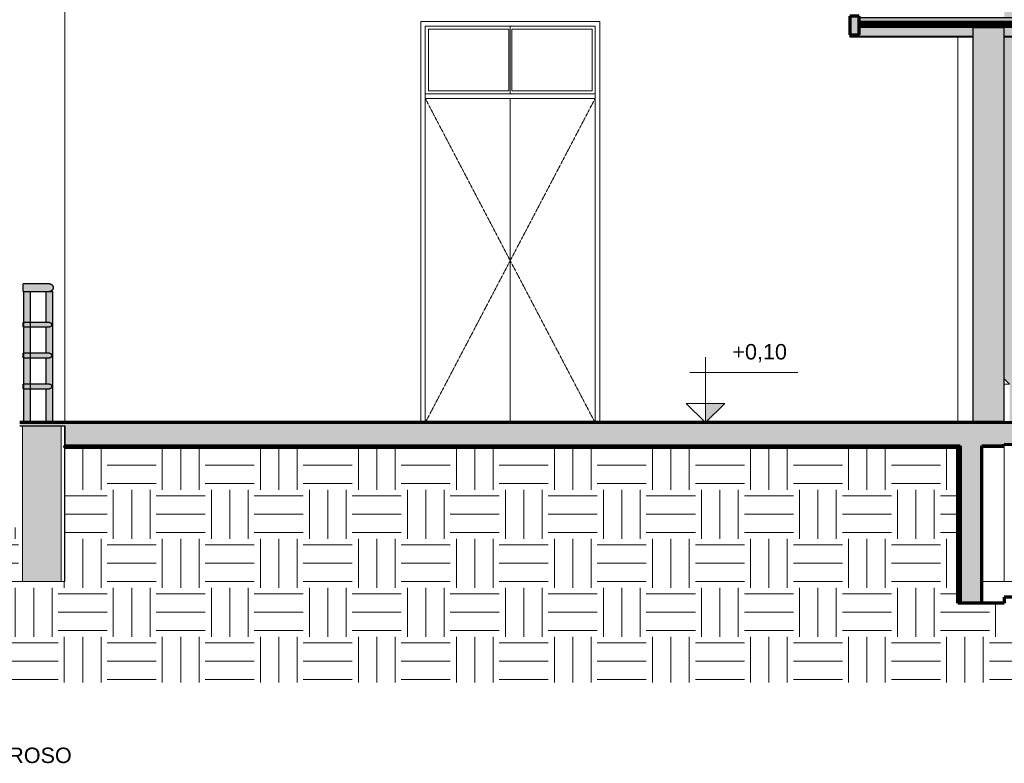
# Model space of a CAD drawing. Header units: millimetres. Extents: x -4967 to 47670, y -1932 to 8822.
# Tile 10 of 14: x 24518 to 30896, y -1177 to 3641. Entities that reach past the tile are written whole.
import ezdxf

# ---------------------------------------------------------------- set-up
doc = ezdxf.new("R2010")
doc.units = ezdxf.units.MM
doc.linetypes.add('_Tracejado pequeno', pattern=[2.25, 1.5, -0.75])
for name, color, linetype, lineweight in [('A-DOOR', 31, 'Continuous', 18), ('A-DOOR-HDLN', 31, '_Tracejado pequeno', 18), ('A-FLOR', 192, 'Continuous', 25), ('A-FLOR-HRAL', 11, 'Continuous', 25), ('A-FLOR-PATT', 8, 'Continuous', 25), ('A-GENM', 13, 'Continuous', 18), ('A-GLAZ-CURT', 52, 'Continuous', 25), ('A-GLAZ-CWMG', 51, 'Continuous', 18), ('A-WALL', 113, 'Continuous', 18), ('A-WALL-PATT', 111, 'Continuous', 70), ('G-ANNO-DIMS', 111, 'Continuous', 9), ('G-ANNO-TEXT', 231, 'Continuous', 9), ('S-COLS', 52, 'Continuous', 25)]:
    doc.layers.add(name, color=color, linetype=linetype, lineweight=lineweight)
doc.styles.add('Arial_3', font='arial.ttf', dxfattribs={"height": 100})
pattern_1 = [(0, (11749.48, 0), (317.5, 317.5), [317.5, -317.5]), (0, (11749.48, 119.06), (317.5, 317.5), [317.5, -317.5]), (0, (11749.48, 238.12), (317.5, 317.5), [317.5, -317.5]), (90, (11789.16, 277.8), (-317.5, 317.5), [317.5, -317.5]), (90, (11908.23, 277.8), (-317.5, 317.5), [317.5, -317.5]), (90, (12027.3, 277.8), (-317.5, 317.5), [317.5, -317.5])]

# ---------------------------------------------------------------- blocks, each defined once
blk = doc.blocks.new('porta dupla - P05 - 1_16 x 2_60 m-4336724-ELEVAÇÃO 6 - MANTER _ CONSTRUIR')
at = {"layer": 'A-DOOR'}
for p, q in [((15396.1, 1030), (15396.1, 3600)), ((15396.1, 3600), (16496.1, 3600)), ((15416.1, 3580), (15416.1, 3180)), ((15936.1, 3580), (15416.1, 3580)), ((15936.1, 3180), (15936.1, 3580)), ((15946.1, 3600), (15946.1, 3160)), ((15946.1, 3600), (15946.1, 3160)), ((16476.1, 3580), (15956.1, 3580)), ((15956.1, 3580), (15956.1, 3180)), ((16476.1, 3180), (16476.1, 3580)), ((16496.1, 3600), (16496.1, 1030)), ((16496.1, 3160), (15396.1, 3160)), ((15396.1, 3130), (16496.1, 3130)), ((15936.1, 3180), (15416.1, 3180)), ((15946.1, 3130), (15946.1, 1030)), ((15946.1, 3130), (15946.1, 1030)), ((16476.1, 3180), (15956.1, 3180))]:
    blk.add_line(p, q, dxfattribs=at)
at = {"layer": 'A-DOOR-HDLN'}
for p, q in [((15396.1, 3130), (16496.1, 3130)), ((15396.1, 3130), (15946.1, 2080)), ((16496.1, 3130), (15946.1, 2080)), ((15946.1, 2080), (15396.1, 1030)), ((15946.1, 2080), (16496.1, 1030))]:
    blk.add_line(p, q, dxfattribs=at)
blk = doc.blocks.new('Railing - 4 cm-3948223-ELEVAÇÃO 6 - MANTER _ CONSTRUIR')
at = {"layer": 'A-FLOR-HRAL'}
for points in [[(12805.8, 1030), (12815.8, 1030), (12815.8, 1880), (12795.8, 1880), (12795.8, 1680), (12797.1, 1679), (12802.1, 1670.9), (12803, 1668.9), (12803.5, 1665), (12802.1, 1659.1), (12801.2, 1657.1), (12795.8, 1650), (12795.8, 1480), (12797.1, 1479), (12802.1, 1470.9), (12803, 1468.9), (12803.5, 1465), (12802.1, 1459.1), (12800.3, 1456), (12795.8, 1450), (12796.2, 1279.8), (12797.1, 1279), (12802.1, 1270.9), (12803.2, 1267.4), (12803.5, 1264.9), (12802.1, 1259.1), (12801.5, 1257.5), (12795.8, 1250), (12795.8, 1030), (12802.1, 1030)], [(12815.8, 1030), (12835.8, 1030), (12835.8, 1250), (12834.5, 1251), (12829.5, 1259.1), (12828.6, 1261.1), (12828.1, 1265), (12829.5, 1270.9), (12830.5, 1273), (12835.8, 1280), (12835.8, 1450), (12834.5, 1451), (12829.5, 1459.1), (12828.6, 1461.1), (12828.1, 1465), (12829.5, 1470.9), (12831.4, 1474.1), (12835.8, 1480), (12835.4, 1650.2), (12834.5, 1651), (12829.5, 1659.1), (12828.5, 1662), (12828.1, 1665), (12829.5, 1670.9), (12830.1, 1672.5), (12835.8, 1680), (12835.8, 1880), (12815.8, 1880), (12815.8, 1079.3)]]:
    blk.add_hatch(color=9, dxfattribs=at).paths.add_polyline_path(points, flags=0)
at = {"layer": 'A-FLOR-HRAL', "color": 5}
for p, q in [((12795.8, 1030), (12795.8, 1880)), ((12795.8, 1880), (12815.8, 1880)), ((12815.8, 1880), (12835.8, 1880)), ((12835.8, 1880), (12835.8, 1030))]:
    blk.add_line(p, q, dxfattribs=at)
blk = doc.blocks.new('Railing - 4 cm-V10-ELEVAÇÃO 6 - MANTER _ CONSTRUIR')
at = {"layer": 'A-FLOR-HRAL'}
blk.add_hatch(color=9, dxfattribs=at).paths.add_polyline_path([(12960.8, 1030), (12980.8, 1030), (12980.8, 1880), (12940.8, 1880), (12940.8, 1680), (12964.7, 1679.5), (12969.6, 1677), (12971.4, 1675.6), (12974.5, 1670.9), (12975.3, 1668.9), (12975.8, 1665), (12974.5, 1659.1), (12973.5, 1657.1), (12970.8, 1653.9), (12968.3, 1652), (12964.5, 1650.5), (12956.7, 1650), (12940.8, 1650), (12940.8, 1480), (12964.7, 1479.5), (12968.4, 1477.9), (12972.7, 1473.9), (12974.5, 1470.9), (12975.3, 1468.9), (12975.8, 1465), (12974.5, 1459.1), (12972.6, 1456), (12970.8, 1453.9), (12968.3, 1452), (12963.3, 1450.3), (12958.3, 1450), (12940.8, 1450), (12941.2, 1280), (12964.7, 1279.5), (12968.3, 1278), (12971.9, 1275), (12974.5, 1270.9), (12975.5, 1267.4), (12975.8, 1264.9), (12974.5, 1259.1), (12973.8, 1257.5), (12970.8, 1253.9), (12967.1, 1251.5), (12964.7, 1250.5), (12957.1, 1250), (12940.8, 1250), (12940.8, 1030), (12955.8, 1030)], flags=0)
at = {"layer": 'A-FLOR-HRAL', "color": 5}
for p, q in [((12940.8, 1679.9), (12940.8, 1880)), ((12960.8, 1880), (12980.8, 1880)), ((12980.8, 1880), (12980.8, 1030)), ((12940.8, 1479.9), (12940.8, 1650.1)), ((12940.8, 1279.9), (12940.8, 1450.1)), ((12940.8, 1030), (12940.8, 1250.1))]:
    blk.add_line(p, q, dxfattribs=at)
blk = doc.blocks.new('Railing - Railing-2916387-ELEVAÇÃO 6 - MANTER _ CONSTRUIR')
at = {"layer": 'A-FLOR-HRAL'}
for points in [[(12790.8, 1905), (12985.8, 1905), (12985, 1911.5), (12982.5, 1917.5), (12978.5, 1922.7), (12973.3, 1926.7), (12967.3, 1929.1), (12960.8, 1930), (12790.8, 1930), (12790.8, 1911.5)], [(12815.8, 1880), (12960.8, 1880), (12967.3, 1880.9), (12973.5, 1883.5), (12978.5, 1887.3), (12982.5, 1892.5), (12985, 1898.5), (12985.8, 1905), (12790.8, 1905), (12790.8, 1880), (12810.8, 1880)]]:
    blk.add_hatch(color=9, dxfattribs=at).paths.add_polyline_path(points, flags=0)
h = blk.add_hatch(color=9, dxfattribs=at)
h.paths.add_polyline_path([(12790.8, 1665), (12803.4, 1665.3), (12802.9, 1669.1), (12801.3, 1672.7), (12795.8, 1680), (12790.8, 1679.5), (12790.8, 1668.9)], flags=0)
h.paths.add_polyline_path([(12956.7, 1665), (12975.8, 1665), (12975.3, 1668.9), (12973.8, 1672.5), (12971.4, 1675.6), (12968.3, 1678), (12964.7, 1679.5), (12956.7, 1680), (12834.8, 1679.5), (12828.9, 1669.6), (12828.6, 1668.9), (12828.1, 1665), (12907.2, 1665)], flags=0)
h = blk.add_hatch(color=9, dxfattribs=at)
h.paths.add_polyline_path([(12956.7, 1650), (12964.7, 1650.5), (12968.3, 1652), (12971.4, 1654.4), (12973.8, 1657.5), (12975.3, 1661.1), (12975.8, 1665), (12828.1, 1665), (12828.9, 1660.4), (12830.7, 1656.8), (12835.8, 1650), (12907.2, 1650)], flags=0)
h.paths.add_polyline_path([(12795.8, 1650), (12796.8, 1650.5), (12802.9, 1660.9), (12803, 1661.1), (12803.5, 1665), (12790.8, 1665), (12790.8, 1650)], flags=0)
h = blk.add_hatch(color=9, dxfattribs=at)
h.paths.add_polyline_path([(12790.8, 1465), (12803.4, 1465.3), (12802.9, 1469.1), (12801.3, 1472.7), (12795.8, 1480), (12790.8, 1479.5), (12790.8, 1468.9)], flags=0)
h.paths.add_polyline_path([(12956.7, 1465), (12975.8, 1465), (12975.3, 1468.9), (12973.8, 1472.5), (12971.4, 1475.6), (12968.3, 1478), (12964.7, 1479.5), (12956.7, 1480), (12834.8, 1479.5), (12828.9, 1469.6), (12828.6, 1468.9), (12828.1, 1465), (12907.2, 1465)], flags=0)
h = blk.add_hatch(color=9, dxfattribs=at)
h.paths.add_polyline_path([(12790.8, 1450), (12796.8, 1450.5), (12802.9, 1460.9), (12803, 1461.1), (12803.5, 1465), (12790.8, 1465), (12790.8, 1450.4)], flags=0)
h.paths.add_polyline_path([(12960.8, 1450), (12964.7, 1450.5), (12968.3, 1452), (12971.4, 1454.4), (12973.8, 1457.5), (12975.3, 1461.1), (12975.8, 1465), (12828.1, 1465), (12828.9, 1460.4), (12830.7, 1456.8), (12835.8, 1450), (12907.2, 1450)], flags=0)
h = blk.add_hatch(color=9, dxfattribs=at)
h.paths.add_polyline_path([(12828.1, 1265), (12975.8, 1265), (12975.3, 1268.9), (12973.8, 1272.5), (12971.4, 1275.6), (12968.3, 1278), (12964.7, 1279.5), (12960.8, 1280), (12834.8, 1279.5), (12828.9, 1269.6), (12828.6, 1268.9), (12828.2, 1265.8)], flags=0)
h.paths.add_polyline_path([(12790.8, 1265), (12803.4, 1265.3), (12802.9, 1269.1), (12801.3, 1272.7), (12795.8, 1280), (12790.8, 1279.5), (12790.8, 1268.9)], flags=0)
h = blk.add_hatch(color=9, dxfattribs=at)
h.paths.add_polyline_path([(12790.8, 1250), (12796.8, 1250.5), (12802.9, 1260.9), (12803, 1261.1), (12803.5, 1265), (12790.8, 1264.9), (12790.8, 1250.5)], flags=0)
h.paths.add_polyline_path([(12907.2, 1250), (12964.7, 1250.5), (12968.3, 1252), (12971.4, 1254.4), (12973.8, 1257.5), (12975.3, 1261.1), (12975.8, 1265), (12828.1, 1265), (12828.9, 1260.4), (12830.7, 1256.8), (12835.8, 1250)], flags=0)
at = {"layer": 'A-FLOR-HRAL', "color": 5}
for p, q in [((12960.8, 1930), (12790.8, 1930)), ((12790.8, 1905), (12790.8, 1930)), ((12790.8, 1880), (12790.8, 1905)), ((12790.8, 1880), (12960.8, 1880)), ((12814, 1680), (12790.8, 1680)), ((12790.8, 1665), (12790.8, 1680)), ((12790.8, 1650), (12790.8, 1665)), ((12960.8, 1680), (12817.6, 1680)), ((12790.8, 1650), (12814, 1650)), ((12817.6, 1650), (12960.8, 1650)), ((12814, 1480), (12790.8, 1480)), ((12790.8, 1465), (12790.8, 1480)), ((12960.8, 1480), (12817.6, 1480)), ((12790.8, 1450), (12790.8, 1465)), ((12790.8, 1450), (12814, 1450)), ((12817.6, 1450), (12960.8, 1450)), ((12814, 1280), (12790.8, 1280)), ((12790.8, 1265), (12790.8, 1280)), ((12960.8, 1280), (12817.6, 1280)), ((12790.8, 1250), (12790.8, 1265)), ((12790.8, 1250), (12814, 1250)), ((12817.6, 1250), (12960.8, 1250))]:
    blk.add_line(p, q, dxfattribs=at)
for points, knots in [([(12960.8, 1930), (12961.3, 1930), (12962.4, 1930), (12964.1, 1929.8), (12965.7, 1929.5), (12967.3, 1929.2), (12968.8, 1928.7), (12970.4, 1928.1), (12971.9, 1927.4), (12973.3, 1926.7), (12974.7, 1925.8), (12976.5, 1924.5), (12978.1, 1923.1), (12979.6, 1921.5), (12981, 1919.8), (12982.5, 1917.5), (12984, 1914.6), (12985.4, 1910.5), (12985.8, 1907.2), (12985.8, 1905)], [0.5, 0.5, 0.5, 0.5, 0.5208333, 0.5416667, 0.5625, 0.5833333, 0.6041667, 0.625, 0.6458333, 0.6666667, 0.6875, 0.7083333, 0.75, 0.7708333, 0.7916667, 0.8333333, 0.875, 0.9166667, 1, 1, 1, 1]), ([(12985.8, 1905), (12985.8, 1902.8), (12985.4, 1899.5), (12984, 1895.4), (12982.5, 1892.5), (12981, 1890.2), (12979.6, 1888.5), (12978.1, 1886.9), (12976.1, 1885.1), (12973.8, 1883.6), (12971.9, 1882.6), (12970.4, 1881.9), (12968.8, 1881.3), (12967.3, 1880.8), (12965.7, 1880.5), (12964.1, 1880.2), (12962.4, 1880), (12961.3, 1880), (12960.8, 1880)], [0, 0, 0, 0, 0.0833333, 0.125, 0.1666667, 0.2083333, 0.2291667, 0.25, 0.2916667, 0.3333333, 0.3541667, 0.375, 0.3958333, 0.4166667, 0.4375, 0.4583333, 0.4791667, 0.5, 0.5, 0.5, 0.5]), ([(12960.8, 1680), (12961.1, 1680), (12961.8, 1680), (12962.8, 1679.9), (12963.7, 1679.7), (12964.7, 1679.5), (12965.6, 1679.2), (12966.5, 1678.9), (12967.4, 1678.5), (12968.3, 1678), (12969.1, 1677.5), (12970.2, 1676.7), (12971.2, 1675.9), (12972.1, 1674.9), (12972.9, 1673.9), (12973.8, 1672.5), (12974.7, 1670.8), (12975.5, 1668.3), (12975.8, 1666.3), (12975.8, 1665)], [0.5, 0.5, 0.5, 0.5, 0.5208333, 0.5416667, 0.5625, 0.5833333, 0.6041667, 0.625, 0.6458333, 0.6666667, 0.6875, 0.7083333, 0.75, 0.7708333, 0.7916667, 0.8333333, 0.875, 0.9166667, 1, 1, 1, 1]), ([(12975.8, 1665), (12975.8, 1663.7), (12975.5, 1661.7), (12974.7, 1659.2), (12973.8, 1657.5), (12972.9, 1656.1), (12972.1, 1655.1), (12971.2, 1654.1), (12970, 1653.1), (12968.6, 1652.2), (12967.4, 1651.5), (12966.5, 1651.1), (12965.6, 1650.8), (12964.7, 1650.5), (12963.7, 1650.3), (12962.8, 1650.1), (12961.8, 1650), (12961.1, 1650), (12960.8, 1650)], [0, 0, 0, 0, 0.0833333, 0.125, 0.1666667, 0.2083333, 0.2291667, 0.25, 0.2916667, 0.3333333, 0.3541667, 0.375, 0.3958333, 0.4166667, 0.4375, 0.4583333, 0.4791667, 0.5, 0.5, 0.5, 0.5]), ([(12960.8, 1480), (12961.1, 1480), (12961.8, 1480), (12962.8, 1479.9), (12963.7, 1479.7), (12964.7, 1479.5), (12965.6, 1479.2), (12966.5, 1478.9), (12967.4, 1478.5), (12968.3, 1478), (12969.1, 1477.5), (12970.2, 1476.7), (12971.2, 1475.9), (12972.1, 1474.9), (12972.9, 1473.9), (12973.8, 1472.5), (12974.7, 1470.8), (12975.5, 1468.3), (12975.8, 1466.3), (12975.8, 1465)], [0.5, 0.5, 0.5, 0.5, 0.5208333, 0.5416667, 0.5625, 0.5833333, 0.6041667, 0.625, 0.6458333, 0.6666667, 0.6875, 0.7083333, 0.75, 0.7708333, 0.7916667, 0.8333333, 0.875, 0.9166667, 1, 1, 1, 1]), ([(12975.8, 1465), (12975.8, 1463.7), (12975.5, 1461.7), (12974.7, 1459.2), (12973.8, 1457.5), (12972.9, 1456.1), (12972.1, 1455.1), (12971.2, 1454.1), (12970, 1453.1), (12968.6, 1452.2), (12967.4, 1451.5), (12966.5, 1451.1), (12965.6, 1450.8), (12964.7, 1450.5), (12963.7, 1450.3), (12962.8, 1450.1), (12961.8, 1450), (12961.1, 1450), (12960.8, 1450)], [0, 0, 0, 0, 0.0833333, 0.125, 0.1666667, 0.2083333, 0.2291667, 0.25, 0.2916667, 0.3333333, 0.3541667, 0.375, 0.3958333, 0.4166667, 0.4375, 0.4583333, 0.4791667, 0.5, 0.5, 0.5, 0.5]), ([(12960.8, 1280), (12961.1, 1280), (12961.8, 1280), (12962.8, 1279.9), (12963.7, 1279.7), (12964.7, 1279.5), (12965.6, 1279.2), (12966.5, 1278.9), (12967.4, 1278.5), (12968.3, 1278), (12969.1, 1277.5), (12970.2, 1276.7), (12971.2, 1275.9), (12972.1, 1274.9), (12972.9, 1273.9), (12973.8, 1272.5), (12974.7, 1270.8), (12975.5, 1268.3), (12975.8, 1266.3), (12975.8, 1265)], [0.5, 0.5, 0.5, 0.5, 0.5208333, 0.5416667, 0.5625, 0.5833333, 0.6041667, 0.625, 0.6458333, 0.6666667, 0.6875, 0.7083333, 0.75, 0.7708333, 0.7916667, 0.8333333, 0.875, 0.9166667, 1, 1, 1, 1]), ([(12975.8, 1265), (12975.8, 1263.7), (12975.5, 1261.7), (12974.7, 1259.2), (12973.8, 1257.5), (12972.9, 1256.1), (12972.1, 1255.1), (12971.2, 1254.1), (12970, 1253.1), (12968.6, 1252.2), (12967.4, 1251.5), (12966.5, 1251.1), (12965.6, 1250.8), (12964.7, 1250.5), (12963.7, 1250.3), (12962.8, 1250.1), (12961.8, 1250), (12961.1, 1250), (12960.8, 1250)], [0, 0, 0, 0, 0.0833333, 0.125, 0.1666667, 0.2083333, 0.2291667, 0.25, 0.2916667, 0.3333333, 0.3541667, 0.375, 0.3958333, 0.4166667, 0.4375, 0.4583333, 0.4791667, 0.5, 0.5, 0.5, 0.5])]:
    blk.add_open_spline(points, degree=3, knots=knots, dxfattribs=at)
for name in ['Railing - 4 cm-3948223-ELEVAÇÃO 6 - MANTER _ CONSTRUIR', 'Railing - 4 cm-V10-ELEVAÇÃO 6 - MANTER _ CONSTRUIR']:
    blk.add_blockref(name, (0, 0))
blk = doc.blocks.new('Rectangular Mullion - 6x12 cm metal-4024687-ELEVAÇÃO 6 - MANTER _ CONSTRUIR')
at = {"layer": 'A-GLAZ-CWMG', "lineweight": 25}
h = blk.add_hatch(color=9, dxfattribs=at)
h.paths.add_polyline_path([(18206.1, 3532.6), (18945.8, 3532.6), (18945.8, 3591), (19145.8, 3591), (19145.8, 3532.6), (20166.1, 3532.6), (20166.1, 3567.6), (20156.1, 3567.6), (20156.1, 3592.6), (18206.1, 3592.6), (18206.1, 3543.6)], flags=0)
h.paths.add_polyline_path([(18854.8, 3623.7), (20156.1, 3623.7), (20156.1, 3628.7), (20166.1, 3628.7), (20166.1, 3652.5), (18206.1, 3652.5), (18206.1, 3623.7)], flags=0)
h = blk.add_hatch(color=9, dxfattribs=at)
h.paths.add_polyline_path([(19145.8, 3530.2), (20166.1, 3530.2), (20166.1, 3532.6), (19145.8, 3532.6)], flags=0)
h.paths.add_polyline_path([(18854.8, 3530.2), (18945.8, 3530.2), (18945.8, 3532.6), (18146.1, 3532.6), (18146.1, 3530.2)], flags=0)
at = {"layer": 'A-GLAZ-CWMG', "color": 5, "lineweight": 25}
for p, q in [((20166.1, 3652.5), (18206.1, 3652.5)), ((18146.1, 3530.2), (18146.1, 3532.6)), ((18945.8, 3532.6), (18146.1, 3532.6)), ((18146.1, 3530.2), (18945.8, 3530.2)), ((20166.1, 3532.6), (19145.8, 3532.6)), ((19145.8, 3530.2), (20166.1, 3530.2))]:
    blk.add_line(p, q, dxfattribs=at)
blk = doc.blocks.new('System Panel - Vidro 2cm escuro2-4253585-ELEVAÇÃO 6 - MANTER _ CONSTRUIR')
at = {"layer": 'A-GLAZ-CURT'}
for color, points in [(173, [(30005.8, 3603.7), (30005.8, 3623.7), (28055.9, 3623.7), (28055.9, 3603.7), (29957, 3603.7)]), (9, [(28055.9, 3592.6), (30005.8, 3592.6), (30005.8, 3603.7), (28055.9, 3603.7)])]:
    blk.add_hatch(color=color, dxfattribs=at).paths.add_polyline_path(points, flags=0)
at = {"layer": 'A-GLAZ-CURT', "color": 7, "lineweight": 70}
for p, q in [((30005.8, 3623.7), (28055.9, 3623.7)), ((28055.9, 3623.7), (28055.9, 3603.7)), ((28055.9, 3603.7), (30005.8, 3603.7)), ((30005.8, 3603.7), (30005.8, 3623.7))]:
    blk.add_line(p, q, dxfattribs=at)
at = {"layer": 'A-GLAZ-CURT', "color": 5}
blk.add_line((28055.9, 3592.6), (30005.8, 3592.6), dxfattribs=at)
blk = doc.blocks.new('Rectangular Mullion - 6x12 cm metal-4019211-ELEVAÇÃO 6 - MANTER _ CONSTRUIR')
at = {"layer": 'A-GLAZ-CWMG', "lineweight": 25}
for color, points in [(173, [(18206.1, 3543.6), (18206.1, 3663.7), (18146.1, 3663.7), (18146.1, 3543.6)]), (9, [(18146.1, 3532.6), (18206.1, 3532.6), (18206.1, 3543.6), (18146.1, 3543.6)])]:
    blk.add_hatch(color=color, dxfattribs=at).paths.add_polyline_path(points, flags=0)
at = {"layer": 'A-GLAZ-CWMG', "color": 7, "lineweight": 70}
for p, q in [((18206.1, 3663.7), (18146.1, 3663.7)), ((18146.1, 3663.7), (18146.1, 3543.6)), ((18206.1, 3543.6), (18206.1, 3663.7)), ((18146.1, 3543.6), (18206.1, 3543.6))]:
    blk.add_line(p, q, dxfattribs=at)
at = {"layer": 'A-GLAZ-CWMG', "color": 5, "lineweight": 25}
for p, q in [((18146.1, 3543.6), (18146.1, 3532.6)), ((18206.1, 3532.6), (18146.1, 3532.6)), ((18206.1, 3532.6), (18206.1, 3543.6))]:
    blk.add_line(p, q, dxfattribs=at)
blk = doc.blocks.new('Generic Models 1 - Generic Models 24-4258923-ELEVAÇÃO 6 - MANTER _ CONSTRUIR')
at = {"layer": 'A-GENM', "lineweight": 25}
h = blk.add_hatch(color=9, dxfattribs=at)
h.paths.add_polyline_path([(19231.1, 1030), (19246.1, 1030), (19246.1, 1306.9), (19211.1, 1341.9), (19211.1, 3530.2), (19146.1, 3530.2), (19146.1, 1315), (19181.1, 1280), (19181.1, 1030)], flags=0)
h.paths.add_polyline_path([(19146.1, 3652.5), (19211.1, 3652.5), (19211.1, 5039.4), (19239.6, 5061.9), (19239.6, 5173.8), (19174.6, 5173.8), (19174.6, 5093.4), (19146.1, 5070.9), (19146.1, 3677.6)], flags=0)
at = {"layer": 'A-GENM', "color": 5, "lineweight": 25}
blk.add_line((19146.1, 1315), (19181.1, 1280), dxfattribs=at)
blk = doc.blocks.new('Embasamento - Embasamento-4325691-ELEVAÇÃO 6 - MANTER _ CONSTRUIR')
at = {"layer": 'A-GENM'}
for p, q in [((19146.1, 1280), (19181.1, 1280)), ((19146.1, 1280), (19146.1, 1030)), ((19146.1, 890), (19146.1, 0)), ((19231.1, 0), (19146.1, 0))]:
    blk.add_line(p, q, dxfattribs=at)
blk = doc.blocks.new('Spot Elevations - Spot elevation - Corte-10531-ELEVAÇÃO 6 - MANTER _ CONSTRUIR')
at = {"layer": 'G-ANNO-DIMS'}
blk.add_hatch(color=256, dxfattribs=at).paths.add_polyline_path([(26006.3, 1105), (25881.3, 980), (25881.3, 1105)], flags=0)
for p, q in [((25881.3, 1105), (25881.3, 1405)), ((26480.1, 1305), (25780.1, 1305)), ((25756.3, 1105), (26006.3, 1105)), ((25881.3, 980), (25756.3, 1105)), ((25756.3, 1105), (26006.3, 1105)), ((26006.3, 1105), (25881.3, 980)), ((25881.3, 980), (25881.3, 1105)), ((25881.3, 1105), (25881.3, 980))]:
    blk.add_line(p, q, dxfattribs=at)

msp = doc.modelspace()

# ---------------------------------------------------------------- hatches: boundary and pattern name
at = {"layer": 'A-FLOR-PATT', "lineweight": 18}
for points in [[(30895.3, 1010), (30895.3, 1030), (24517.9, 1030), (24517.9, 1010), (30604.3, 1010)], [(33790.6, 840), (33790.6, 980), (30895.3, 1030), (30895.3, 890), (33776.3, 840.2)], [(24810.6, 880), (30895.3, 880), (30895.3, 1010), (24810.6, 1010), (24810.6, 955.5)]]:
    msp.add_hatch(color=171, dxfattribs=at).paths.add_polyline_path(points, flags=0)
h = msp.add_hatch(dxfattribs=at)
h.set_pattern_fill('FP_3', color=256, style=0, pattern_type=2)
h.set_pattern_definition(pattern_1)
h.paths.add_polyline_path([(18170.6, -653), (18170.6, 870), (17916, 870), (17916, -653)], flags=0)
h.paths.add_polyline_path([(30895.6, -653), (30895.6, -140), (30595.6, -140), (30595.6, 870), (24810.6, 870), (24810.6, -653), (30746.5, -653)], flags=0)
h = msp.add_hatch(dxfattribs=at)
h.set_pattern_fill('FP_3', color=256, style=0, pattern_type=2)
h.set_pattern_definition(pattern_1)
h.paths.add_polyline_path([(18312.8, -653), (24810.6, -653), (24810.6, 0), (24510.6, 0), (24510.6, 350), (18520.6, 350), (18520.6, 0), (18170.6, 0), (18170.6, -653), (18311.8, -653)], flags=0)
h = msp.add_hatch(dxfattribs=at)
h.set_pattern_fill('FP_3', color=256, style=0, pattern_type=2)
h.set_pattern_definition(pattern_1)
h.paths.add_polyline_path([(30895.6, -653), (41665.3, -653), (41665.3, -100), (30895.6, -100), (30895.6, -140)], flags=0)
at = {"layer": 'A-WALL-PATT'}
msp.add_hatch(color=256, dxfattribs=at).paths.add_polyline_path([(24785.6, 0), (24785.6, 1010), (24535.6, 1010), (24535.6, 0)], flags=0)
at = {"layer": 'A-WALL-PATT', "lineweight": 18}
msp.add_hatch(color=171, dxfattribs=at).paths.add_polyline_path([(30750.6, -140), (30750.6, 880), (30610.6, 880), (30610.6, -140)], flags=0)
at = {"layer": 'S-COLS'}
msp.add_hatch(color=191, dxfattribs=at).paths.add_polyline_path([(30695.3, 1030), (30895.3, 1030), (30895.3, 3591), (30695.3, 3591), (30695.3, 1043.6)], flags=0)

# ---------------------------------------------------------------- linework, layer by layer
at = {"layer": 'A-FLOR', "color": 7, "lineweight": 70}
for p, q in [((30895.3, 1030), (24517.9, 1030)), ((33790.6, 980), (30895.3, 1030)), ((24810.6, 880), (30610.6, 880)), ((30750.6, 880), (30895.3, 880)), ((30895.3, 880), (30895.3, 890)), ((30895.3, 890), (33650.6, 842.4))]:
    msp.add_line(p, q, dxfattribs=at)
at = {"layer": 'A-FLOR', "color": 5}
for p, q in [((24517.9, 1010), (24810.6, 1010)), ((24810.6, 1010), (24810.6, 880))]:
    msp.add_line(p, q, dxfattribs=at)
at = {"layer": 'A-FLOR', "lineweight": 70}
for p, q in [((30595.6, 870), (24810.6, 870)), ((30595.6, -140), (30595.6, 870)), ((41665.3, -100), (30895.6, -100)), ((30895.6, -100), (30895.6, -140)), ((30895.6, -140), (30595.6, -140))]:
    msp.add_line(p, q, dxfattribs=at)
at = {"layer": 'A-FLOR', "lineweight": 18}
for p, q in [((30595.6, 870), (30610.6, 870)), ((30750.6, 870), (30895.6, 870)), ((30895.6, 870), (30895.6, 0))]:
    msp.add_line(p, q, dxfattribs=at)
at = {"layer": 'A-WALL'}
for p, q in [((24810.6, 5237.1), (24810.6, 1030)), ((27115.6, 1030), (27115.6, 3630)), ((27115.6, 3630), (28275.6, 3630)), ((28275.6, 3630), (28275.6, 1030)), ((30595.6, 1030), (30595.6, 3530.2)), ((30895.6, 3530.2), (30895.6, 1030)), ((24535.6, 1010), (24535.6, 0)), ((24785.6, 1010), (24785.6, 0)), ((24808.1, 1010), (24808.1, 0)), ((24810.6, 0), (24810.6, 870)), ((30595.6, 870), (30595.6, 880)), ((30895.6, 890), (30895.6, 870)), ((24510.6, 0), (24810.6, 0)), ((30750.6, 0), (30895.6, 0))]:
    msp.add_line(p, q, dxfattribs=at)
at = {"layer": 'A-WALL', "lineweight": 70}
msp.add_line((24810.6, 870), (24810.6, 880), dxfattribs=at)
at = {"layer": 'A-WALL', "color": 7, "lineweight": 70}
for p, q in [((30610.6, 880), (30610.6, -140)), ((30750.6, -140), (30750.6, 880))]:
    msp.add_line(p, q, dxfattribs=at)
at = {"layer": 'S-COLS', "color": 5}
for p, q in [((30695.3, 3591), (30895.3, 3591)), ((30695.3, 1030), (30695.3, 3591)), ((30895.3, 1030), (30895.3, 3591))]:
    msp.add_line(p, q, dxfattribs=at)

# ---------------------------------------------------------------- block references
at = {"layer": 'A-DOOR'}
msp.add_blockref('porta dupla - P05 - 1_16 x 2_60 m-4336724-ELEVAÇÃO 6 - MANTER _ CONSTRUIR', (11749.5, 0), dxfattribs=at)
at = {"layer": 'A-FLOR-HRAL', "color": 5}
msp.add_blockref('Railing - Railing-2916387-ELEVAÇÃO 6 - MANTER _ CONSTRUIR', (11749.5, 0), dxfattribs=at)
at = {"layer": 'A-GENM', "color": 5, "lineweight": 25}
msp.add_blockref('Generic Models 1 - Generic Models 24-4258923-ELEVAÇÃO 6 - MANTER _ CONSTRUIR', (11749.5, 0), dxfattribs=at)
at = {"layer": 'A-GENM'}
msp.add_blockref('Embasamento - Embasamento-4325691-ELEVAÇÃO 6 - MANTER _ CONSTRUIR', (11749.5, 0), dxfattribs=at)
at = {"layer": 'A-GLAZ-CURT', "color": 5}
msp.add_blockref('System Panel - Vidro 2cm escuro2-4253585-ELEVAÇÃO 6 - MANTER _ CONSTRUIR', (1899.7, 0), dxfattribs=at)
at = {"layer": 'A-GLAZ-CWMG', "color": 5, "lineweight": 25}
for name in ['Rectangular Mullion - 6x12 cm metal-4019211-ELEVAÇÃO 6 - MANTER _ CONSTRUIR', 'Rectangular Mullion - 6x12 cm metal-4024687-ELEVAÇÃO 6 - MANTER _ CONSTRUIR']:
    msp.add_blockref(name, (11749.5, 0), dxfattribs=at)
at = {"layer": 'G-ANNO-DIMS'}
msp.add_blockref('Spot Elevations - Spot elevation - Corte-10531-ELEVAÇÃO 6 - MANTER _ CONSTRUIR', (3079.5, 50), dxfattribs=at)

# ---------------------------------------------------------------- texts
at = {"layer": 'G-ANNO-DIMS', "insert": (29134.8, 1539.5), "char_height": 100, "width": 422.37, "attachment_point": 1, "line_spacing_factor": 0.941778, "style": 'Arial_3'}
msp.add_mtext('+0,10', dxfattribs=at)
at = {"layer": 'G-ANNO-TEXT', "color": 7, "insert": (22782.8, -1075.7), "char_height": 100, "width": 2549.366, "attachment_point": 1, "style": 'Arial_3'}
msp.add_mtext('PISO EM CONCRETO POROSO', dxfattribs=at)

doc.saveas('drawing.dxf')
